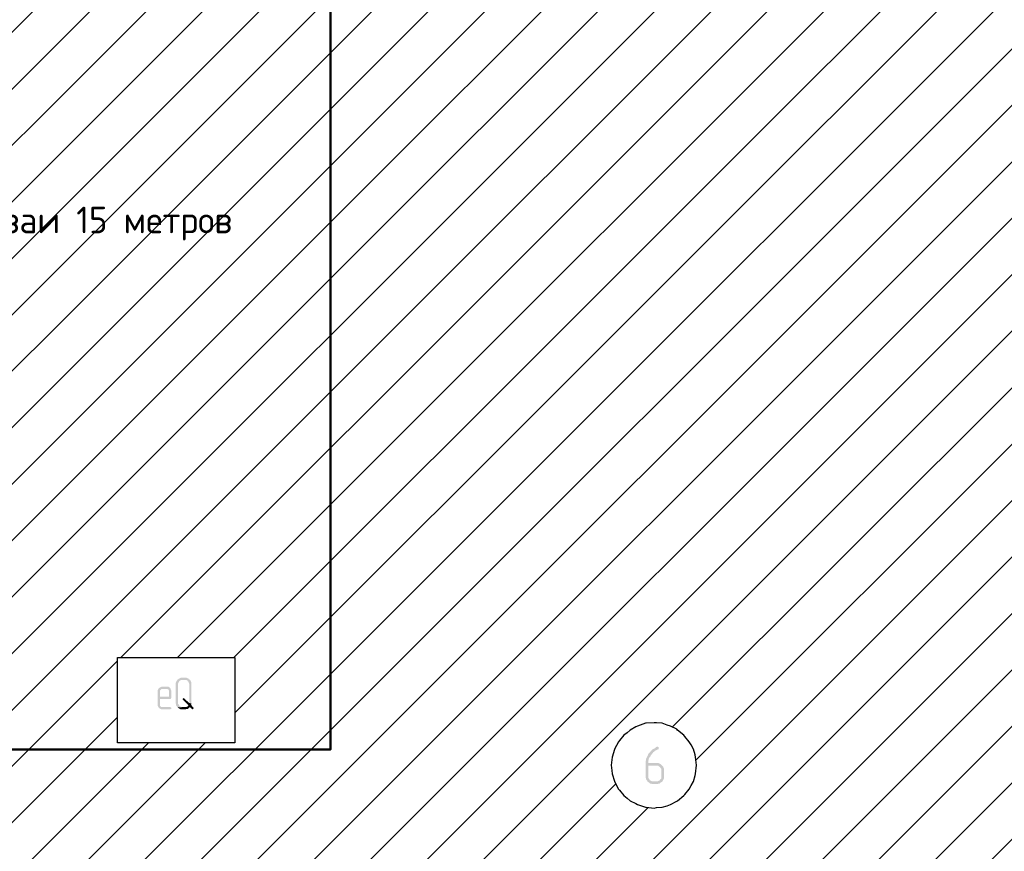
# Model space of a CAD drawing. Header units: millimetres. Extents: x -93479 to 1057970, y -66333 to 172656.
# Tile 36 of 256: x 136060 to 145308, y 34577 to 42393. Entities that reach past the tile are written whole.
import ezdxf

# ---------------------------------------------------------------- set-up
doc = ezdxf.new("R2010")
doc.units = ezdxf.units.MM
doc.layers.add('G-ANNO-DIMS-1', color=7, linetype='Continuous', lineweight=18)
doc.layers.add('РАЗМЕРЫ', color=7, linetype='Continuous', lineweight=9)
doc.layers.add('PDF _Геометрия', color=7, linetype='Continuous')
doc.layers.add('PDF _Сплошная заливка', color=7, linetype='Continuous')
doc.styles.add('ISOCPEUR', font='GOST_Common.ttf', dxfattribs={"height": 450})

# ---------------------------------------------------------------- blocks, each defined once
blk = doc.blocks.new('геология 1')
at = {"layer": 'PDF _Сплошная заливка', "transparency": 33554559}
for color, points in [(7, [(4.7817, -15.782), (4.7801, -15.7853), (4.7784, -15.787), (4.7767, -15.7903), (4.7751, -15.7936), (4.7751, -15.8703), (4.7767, -15.8736), (4.7767, -15.877), (4.7784, -15.8803), (4.7801, -15.882), (4.7817, -15.8853), (4.8001, -15.8836), (4.7967, -15.8836), (4.7934, -15.882), (4.7901, -15.8803), (4.7884, -15.8786), (4.7867, -15.8753), (4.7851, -15.8736), (4.7834, -15.8703), (4.7834, -15.797), (4.7851, -15.7936), (4.7867, -15.7903), (4.7884, -15.787), (4.7917, -15.7853), (4.7934, -15.7836), (4.8084, -15.7836)]), (7, [(4.8084, -15.7753), (4.7934, -15.7753), (4.7901, -15.777), (4.7867, -15.7786), (4.7851, -15.7803), (4.7817, -15.782), (4.8084, -15.7836), (4.8151, -15.7836), (4.8184, -15.7853), (4.8201, -15.7886), (4.8234, -15.7903), (4.8234, -15.7936), (4.8251, -15.797), (4.8251, -15.8686), (4.8334, -15.8703), (4.8334, -15.7936), (4.8317, -15.7903), (4.8301, -15.787), (4.8284, -15.7836), (4.8267, -15.782), (4.8234, -15.7803), (4.8217, -15.777), (4.8184, -15.777), (4.8151, -15.7753), (4.8117, -15.7753)]), (7, [(4.7117, -15.8153), (4.7101, -15.8186), (4.7084, -15.822), (4.7084, -15.8786), (4.7101, -15.882), (4.7117, -15.8853), (4.7134, -15.887), (4.7151, -15.8886), (4.7184, -15.8903), (4.7217, -15.892), (4.7551, -15.892), (4.7567, -15.8903), (4.7584, -15.8903), (4.7584, -15.8853), (4.7551, -15.8836), (4.7217, -15.8836), (4.7201, -15.882), (4.7167, -15.8786), (4.7167, -15.8536), (4.7567, -15.8536), (4.7584, -15.8503), (4.7167, -15.8453), (4.7167, -15.822), (4.7201, -15.8186), (4.7217, -15.817), (4.7417, -15.817)]), (7, [(4.7417, -15.8086), (4.7217, -15.8086), (4.7184, -15.8103), (4.7151, -15.812), (4.7134, -15.8136), (4.7117, -15.8153), (4.7417, -15.817), (4.7451, -15.817), (4.7484, -15.8186), (4.7501, -15.822), (4.7501, -15.8453), (4.7167, -15.8453), (4.7584, -15.8503), (4.7584, -15.822), (4.7567, -15.8186), (4.7567, -15.8153), (4.7534, -15.8136), (4.7517, -15.8103), (4.7484, -15.8086), (4.7451, -15.8086)]), (7, [(4.8051, -15.8503), (4.8017, -15.852), (4.8001, -15.8536), (4.8017, -15.857), (4.8217, -15.877), (4.8201, -15.8803), (4.8167, -15.882), (4.8134, -15.8836), (4.8267, -15.8836), (4.8351, -15.8903), (4.8384, -15.892), (4.8401, -15.8903), (4.8417, -15.887), (4.8401, -15.8853), (4.8317, -15.8753), (4.8334, -15.8736), (4.8334, -15.8703), (4.8251, -15.8686), (4.8067, -15.852)]), (7, [(4.8134, -15.8836), (4.8001, -15.8836), (4.7817, -15.8853), (4.7851, -15.887), (4.7884, -15.8886), (4.7901, -15.8903), (4.7934, -15.892), (4.8117, -15.892), (4.8151, -15.8903), (4.8201, -15.8903), (4.8217, -15.8886), (4.8251, -15.8853), (4.8267, -15.8836)]), (7, [(6.5567, -16.0303), (6.5534, -16.0303), (6.5501, -16.032), (6.5467, -16.0353), (6.5434, -16.037), (6.5401, -16.0386), (6.5367, -16.0403), (6.5334, -16.0436), (6.5317, -16.047), (6.5284, -16.0486), (6.5267, -16.052), (6.5234, -16.0553), (6.5217, -16.057), (6.5201, -16.062), (6.5184, -16.0653), (6.5167, -16.0686), (6.5151, -16.072), (6.5134, -16.0753), (6.5134, -16.0803), (6.5117, -16.0836), (6.5117, -16.1436), (6.5134, -16.147), (6.5134, -16.1503), (6.5151, -16.1536), (6.5184, -16.157), (6.5201, -16.1603), (6.5417, -16.1586), (6.5367, -16.1586), (6.5334, -16.157), (6.5301, -16.1553), (6.5267, -16.1536), (6.5251, -16.1503), (6.5234, -16.147), (6.5217, -16.1436), (6.5217, -16.1003), (6.5517, -16.1003), (6.5717, -16.0986), (6.5684, -16.0953), (6.5651, -16.0936), (6.5617, -16.092), (6.5584, -16.0903), (6.5217, -16.0903), (6.5217, -16.082), (6.5234, -16.0786), (6.5234, -16.0753), (6.5251, -16.072), (6.5267, -16.0686), (6.5301, -16.0653), (6.5301, -16.0636), (6.5334, -16.0603), (6.5351, -16.057), (6.5384, -16.0536), (6.5401, -16.0503), (6.5434, -16.0486), (6.5467, -16.0453), (6.5501, -16.0436), (6.5534, -16.042), (6.5567, -16.0403), (6.5584, -16.0403), (6.5601, -16.0386), (6.5601, -16.032)]), (256, [(6.5717, -16.0986), (6.5517, -16.1003), (6.5584, -16.1003), (6.5617, -16.1036), (6.5651, -16.1053), (6.5667, -16.1086), (6.5701, -16.112), (6.5701, -16.147), (6.5667, -16.1503), (6.5651, -16.1536), (6.5617, -16.1553), (6.5584, -16.157), (6.5551, -16.1586), (6.5417, -16.1586), (6.5201, -16.1603), (6.5234, -16.162), (6.5267, -16.1653), (6.5301, -16.167), (6.5334, -16.167), (6.5367, -16.1686), (6.5551, -16.1686), (6.5584, -16.167), (6.5617, -16.167), (6.5651, -16.1653), (6.5684, -16.162), (6.5717, -16.1603), (6.5751, -16.157), (6.5767, -16.1536), (6.5784, -16.1503), (6.5801, -16.147), (6.5801, -16.112), (6.5784, -16.1086), (6.5767, -16.1036), (6.5751, -16.102)])]:
    blk.add_hatch(color=color, dxfattribs=at).paths.add_polyline_path(points)
at = {"layer": 'PDF _Геометрия', "color": 7, "lineweight": 25}
for points in [[(1.8851, -15.672), (6.1484, -11.4086)], [(1.8851, -15.882), (6.3434, -11.4236)], [(1.8851, -16.0903), (6.5367, -11.4386)], [(1.9917, -16.192), (6.7334, -11.452)], [(1.8851, -16.5086), (6.9301, -11.4636)], [(1.8851, -17.1336), (7.5284, -11.4903)], [(1.9734, -17.2553), (7.7317, -11.4953)], [(3.1351, -15.467), (7.1284, -11.4736)], [(3.2201, -15.5903), (7.3267, -11.4836)], [(1.8851, -17.552), (7.1684, -12.2686)], [(4.5717, -15.7003), (7.9217, -12.3503)], [(1.8851, -17.7603), (7.2351, -12.4103)], [(1.8851, -17.9686), (7.3517, -12.5036)], [(1.8851, -18.1786), (7.5601, -12.5036)], [(4.7817, -15.7003), (7.9217, -12.5586)], [(4.9901, -15.7003), (7.9217, -12.767)], [(4.9934, -15.9053), (7.9217, -12.9753)], [(2.0417, -19.0653), (7.9217, -13.1853)], [(2.2167, -19.0986), (7.9217, -13.3936)], [(2.1751, -19.3486), (7.9217, -13.602)], [(2.3151, -19.4186), (7.9217, -13.812)], [(2.4534, -19.4886), (7.9217, -14.0203)], [(2.5934, -19.5586), (7.9217, -14.2286)], [(2.7317, -19.6286), (7.9217, -14.437)], [(6.6117, -15.957), (7.9217, -14.647)], [(6.6984, -16.0786), (7.9217, -14.8553)], [(3.1467, -19.8403), (7.9217, -15.0636)], [(3.2851, -19.9103), (7.9217, -15.272)], [(3.4234, -19.9803), (7.9217, -15.482)], [(2.0034, -18.2686), (4.5601, -15.712)], [(3.5617, -20.0503), (7.9217, -15.6903)], [(3.7017, -20.1203), (7.9217, -15.8986)], [(1.8851, -18.5953), (4.5601, -15.9203)], [(1.8851, -18.8053), (4.6751, -16.0153)], [(1.9501, -18.9486), (4.8834, -16.0153)]]:
    blk.add_lwpolyline(points, dxfattribs=at)
for points in [[(4.5601, -15.857), (4.5601, -15.7003), (4.9934, -15.7003), (4.9934, -16.0153), (4.5601, -16.0153)], [(6.7001, -16.0986), (6.6967, -16.0686), (6.6951, -16.0603), (6.6884, -16.0386), (6.6801, -16.0236), (6.6734, -16.012), (6.6567, -15.992), (6.6534, -15.987), (6.6301, -15.9686), (6.6267, -15.9653), (6.6034, -15.9536), (6.5917, -15.9503), (6.5734, -15.9436), (6.5517, -15.942), (6.5434, -15.942), (6.5134, -15.9436), (6.5117, -15.9436), (6.4817, -15.9536), (6.4751, -15.957), (6.4551, -15.9686), (6.4434, -15.9786), (6.4317, -15.987), (6.4151, -16.007), (6.4117, -16.012), (6.3967, -16.0386), (6.3967, -16.0403), (6.3884, -16.0686), (6.3867, -16.0786), (6.3851, -16.0986), (6.3867, -16.1186), (6.3884, -16.1303), (6.3967, -16.157), (6.3967, -16.1586), (6.4117, -16.187), (6.4151, -16.1903), (6.4317, -16.2103), (6.4434, -16.2203), (6.4551, -16.2303), (6.4751, -16.2403), (6.4817, -16.2436), (6.5117, -16.2536), (6.5134, -16.2536), (6.5434, -16.257), (6.5517, -16.2553), (6.5734, -16.2536), (6.5917, -16.2486), (6.6034, -16.2436), (6.6267, -16.232), (6.6301, -16.2303), (6.6534, -16.2103), (6.6567, -16.207), (6.6734, -16.187), (6.6801, -16.1736), (6.6884, -16.1586), (6.6951, -16.137), (6.6967, -16.1303)]]:
    blk.add_lwpolyline(points, close=True, dxfattribs=at)
at = {"layer": 'PDF _Геометрия', "lineweight": 25}
for points in [[(3.8417, -20.1886), (7.9217, -16.1086)], [(2.8701, -19.6986), (6.4017, -16.167)], [(3.0084, -19.7686), (6.5217, -16.2553)], [(3.9834, -20.257), (7.9217, -16.317)]]:
    blk.add_lwpolyline(points, dxfattribs=at)

msp = doc.modelspace()

# ---------------------------------------------------------------- linework, layer by layer
at = {"layer": 'РАЗМЕРЫ', "color": 7, "lineweight": 50}
msp.add_lwpolyline([(138979.7, 49979.2), (133578.2, 49979.2), (133578.2, 35533.9), (138979.7, 35533.9)], close=True, dxfattribs=at)

# ---------------------------------------------------------------- block references
at = {"color": 7, "xscale": 2541.29606099, "yscale": 2541.29606099, "zscale": 2541.29606099}
msp.add_blockref('геология 1', (125390.7, 76297.3), dxfattribs=at)

# ---------------------------------------------------------------- texts
at = {"layer": 'G-ANNO-DIMS-1', "color": 7, "insert": (134656.8, 40317.5), "char_height": 250, "width": 5194.597, "attachment_point": 7, "line_spacing_factor": 1.149209, "style": 'ISOCPEUR'}
msp.add_mtext('Длина сваи 15 метров', dxfattribs=at)

doc.saveas('drawing.dxf')
